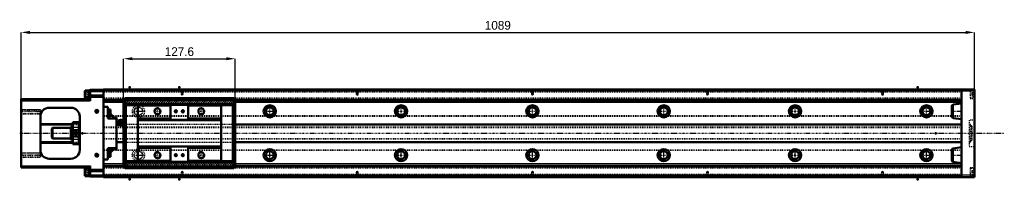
# Model space of a CAD drawing. Header units: millimetres. Extents: x -96 to 1029, y -52 to 129.
import ezdxf

# ---------------------------------------------------------------- set-up
doc = ezdxf.new("R2010")
doc.units = ezdxf.units.MM
doc.linetypes.add('Center', pattern=[1.5, 0.45, -0.5, 0.05, -0.5])
doc.linetypes.add('Dashed', pattern=[2, 1, -1])
for name, color, linetype, lineweight in [('2d ConnectionPoints', 7, 'Continuous', 50), ('AM_0', 7, 'Continuous', 50), ('AM_4', 3, 'Continuous', 25), ('AM_5', 3, 'Continuous', 25), ('AM_7', 7, 'Center', 25), ('AM_9', 6, 'Dashed', 25)]:
    doc.layers.add(name, color=color, linetype=linetype, lineweight=lineweight)
doc.dimstyles.new('ISO-25', dxfattribs={"dimtxt": 2.5, "dimasz": 2.5, "dimexe": 1.25, "dimexo": 0.625, "dimtad": 1, "dimtxsty": 'Standard', "dimcen": 2.5, "dimadec": 0, "dimazin": 0, "dimtfac": 1, "dimtmove": 0, "dimatfit": 3, "dimfxl": 0, "dimarcsym": 0})

# ---------------------------------------------------------------- blocks, each defined once
blk = doc.blocks.new('1_SKR55A_0___slider_0_in_SKR5520A_0800_0_00A0__400W00__4')
at = {"layer": 'AM_0'}
for p, q in [((23, 37), (23, -37)), ((23, 37), (24.8, 37)), ((24.8, 40), (24.8, 33.2)), ((148.8, 40), (24.8, 40)), ((148.8, 38), (24.8, 38)), ((148.8, 40), (148.8, 33.2)), ((150.6, 37), (148.8, 37)), ((150.6, 37), (150.6, -37)), ((23, 32), (25.8, 32)), ((148.8, 33.2), (24.8, 33.2)), ((39.2, 32), (25.8, 32)), ((25.8, 32), (25.8, -32)), ((134.4, 32.5), (39.2, 32.5)), ((39.2, 32.5), (39.2, -32.5)), ((76.8, 31.5), (39.2, 31.5)), ((76.8, 15.3), (76.8, 32.5)), ((96.8, 32.5), (96.8, 15.3)), ((134.4, 31.5), (96.8, 31.5)), ((134.4, 32.5), (134.4, -32.5)), ((147.8, 32), (134.4, 32)), ((147.8, 32), (147.8, -32)), ((150.6, 32), (147.8, 32)), ((19.4, 15.3), (16.7, 14.4)), ((16.7, 14.4), (16.7, 9.6)), ((19.4, 15.3), (19.4, 8.7)), ((22.9, 15.5), (23, 15.5)), ((76.8, 16.8), (39.2, 16.8)), ((134.4, 15), (39.2, 15)), ((76.8, 15.3), (96.8, 15.3)), ((134.4, 16.8), (96.8, 16.8)), ((16.7, 9.6), (19.4, 8.7)), ((23, 8.5), (22.9, 8.5)), ((134.4, -15), (39.2, -15)), ((76.8, -16.8), (39.2, -16.8)), ((96.8, -15.3), (76.8, -15.3)), ((76.8, -32.5), (76.8, -15.3)), ((96.8, -15.3), (96.8, -32.5)), ((134.4, -16.8), (96.8, -16.8)), ((23, -32), (25.8, -32)), ((24.8, -33.2), (24.8, -40)), ((148.8, -33.2), (24.8, -33.2)), ((39.2, -32), (25.8, -32)), ((76.8, -31.5), (39.2, -31.5)), ((134.4, -32.5), (39.2, -32.5)), ((134.4, -31.5), (96.8, -31.5)), ((147.8, -32), (134.4, -32)), ((150.6, -32), (147.8, -32)), ((148.8, -33.2), (148.8, -40)), ((23, -37), (24.8, -37)), ((148.8, -38), (24.8, -38)), ((148.8, -40), (24.8, -40)), ((150.6, -37), (148.8, -37))]:
    blk.add_line(p, q, dxfattribs=at)
for points in [[(23, 14.5), (22.9, 14.1), (22.9, 13.7), (23, 13)], [(23, 11), (22.9, 10.6), (22.9, 10.2), (23, 9.5)]]:
    blk.add_lwpolyline(points, dxfattribs=at)
for centre, radius in [((61.8, 25), 3.32), ((82.8, 25), 1.23), ((90.8, 25), 1.23), ((111.8, 25), 3.32), ((61.8, -25), 3.32), ((111.8, -25), 3.32), ((82.8, -25), 1.23), ((90.8, -25), 1.23)]:
    blk.add_circle(centre, radius, dxfattribs=at)
for centre, radius, start, end in [((18.2, 12), 1.82, 146.6047, 213.3953), ((19.4, 12), 3.3, 61.1482, 90), ((21.4, 15.6), 0.8, 241.1482, 292.3627), ((19.4, 20.4), 6, 292.3627, 305.2848), ((19.4, 12), 3.3, 270, 298.8518), ((21.4, 8.4), 0.8, 67.6373, 118.8518), ((19.4, 3.6), 6, 54.7239, 67.6373)]:
    blk.add_arc(centre, radius, start, end, dxfattribs=at)
at = {"layer": 'AM_4'}
for p, q in [((21, 14.9), (21, 9.1)), ((21.7, 14.9), (21.7, 9.1))]:
    blk.add_line(p, q, dxfattribs=at)
at = {"layer": 'AM_5'}
for centre, radius in [((61.8, 25), 4), ((82.8, 25), 1.5), ((90.8, 25), 1.5), ((111.8, 25), 4), ((61.8, -25), 4), ((111.8, -25), 4), ((82.8, -25), 1.5), ((90.8, -25), 1.5)]:
    blk.add_arc(centre, radius, 75, 15, dxfattribs=at)
at = {"layer": 'AM_7'}
for p, q in [((22.9, 32), (25.1, 32)), ((57.6, 25), (66, 25)), ((61.8, 20.8), (61.8, 29.2)), ((81.2, 25), (84.4, 25)), ((82.8, 23.4), (82.8, 26.6)), ((89.2, 25), (92.4, 25)), ((90.8, 23.4), (90.8, 26.6)), ((107.6, 25), (116, 25)), ((111.8, 20.8), (111.8, 29.2)), ((148.5, 32), (150.7, 32)), ((16.1, 12), (23.3, 12)), ((61.8, -29.2), (61.8, -20.8)), ((111.8, -29.2), (111.8, -20.8)), ((22.9, -32), (25.1, -32)), ((57.6, -25), (66, -25)), ((81.2, -25), (84.4, -25)), ((82.8, -26.6), (82.8, -23.4)), ((89.2, -25), (92.4, -25)), ((90.8, -26.6), (90.8, -23.4)), ((107.6, -25), (116, -25)), ((148.5, -32), (150.7, -32))]:
    blk.add_line(p, q, dxfattribs=at)
at = {"layer": 'AM_9'}
for p, q in [((23, 40), (23, 37)), ((23, 40), (25.8, 40)), ((23, 39), (25.8, 39)), ((23, 36.5), (25.8, 36.5)), ((25, 34.6), (23, 34.6)), ((23.1, 34.3), (23.1, 29.7)), ((23.3, 34.5), (23.3, 29.5)), ((25, 34.5), (23.3, 34.5)), ((24.8, 37), (25.8, 37)), ((25, 34.6), (25, 29.4)), ((25.8, 40), (25.8, 36)), ((147.8, 36), (25.8, 36)), ((150.6, 40), (147.8, 40)), ((147.8, 40), (147.8, 36)), ((150.6, 39), (147.8, 39)), ((148.8, 37), (147.8, 37)), ((150.6, 36.5), (147.8, 36.5)), ((148.6, 34.6), (148.6, 29.4)), ((150.6, 34.6), (148.6, 34.6)), ((150.3, 34.5), (148.6, 34.5)), ((150.3, 34.5), (150.3, 29.5)), ((150.5, 34.3), (150.5, 29.7)), ((150.6, 40), (150.6, 37)), ((23, 29.4), (25, 29.4)), ((24.4, 33), (23.1, 33)), ((24.4, 31), (23.1, 31)), ((23.3, 29.5), (25, 29.5)), ((24.4, 33), (24.4, 31)), ((148.6, 29.5), (150.3, 29.5)), ((148.6, 29.4), (150.6, 29.4)), ((149.2, 33), (150.5, 33)), ((149.2, 33), (149.2, 31)), ((149.2, 31), (150.5, 31)), ((24.8, 11.5), (23, 11.5)), ((24.8, 11.5), (24.8, -11.5)), ((148.8, 11.5), (148.8, -11.5)), ((148.8, 11.5), (150.6, 11.5)), ((148.8, 10), (24.8, 10)), ((24.8, -10), (148.8, -10)), ((24.8, -11.5), (23, -11.5)), ((148.8, -11.5), (150.6, -11.5)), ((25, -29.4), (23, -29.4)), ((23.1, -29.7), (23.1, -34.3)), ((24.4, -31), (23.1, -31)), ((24.4, -33), (23.1, -33)), ((23.3, -29.5), (23.3, -34.5)), ((25, -29.5), (23.3, -29.5)), ((24.4, -31), (24.4, -33)), ((25, -29.4), (25, -34.6)), ((148.6, -29.4), (148.6, -34.6)), ((150.6, -29.4), (148.6, -29.4)), ((150.3, -29.5), (148.6, -29.5)), ((149.2, -31), (150.5, -31)), ((149.2, -31), (149.2, -33)), ((149.2, -33), (150.5, -33)), ((150.3, -29.5), (150.3, -34.5)), ((150.5, -29.7), (150.5, -34.3)), ((23, -34.6), (25, -34.6)), ((23, -36.5), (25.8, -36.5)), ((23, -37), (23, -40)), ((23, -39), (25.8, -39)), ((23, -40), (25.8, -40)), ((23.3, -34.5), (25, -34.5)), ((24.8, -37), (25.8, -37)), ((147.8, -36), (25.8, -36)), ((25.8, -36), (25.8, -40)), ((147.8, -36), (147.8, -40)), ((150.6, -36.5), (147.8, -36.5)), ((147.8, -37), (148.8, -37)), ((150.6, -39), (147.8, -39)), ((150.6, -40), (147.8, -40)), ((148.6, -34.5), (150.3, -34.5)), ((148.6, -34.6), (150.6, -34.6)), ((150.6, -37), (150.6, -40))]:
    blk.add_line(p, q, dxfattribs=at)
for centre, start, end in [((23.3, 34.3), 90, 180), ((150.3, 34.3), 0, 90), ((23.3, 29.7), 180, 270), ((150.3, 29.7), 270, 360), ((23.3, -29.7), 90, 180), ((150.3, -29.7), 360, 90), ((23.3, -34.3), 180, 270), ((150.3, -34.3), 270, 0)]:
    blk.add_arc(centre, 0.2, start, end, dxfattribs=at)
blk = doc.blocks.new('2_SKR55A800000A0D_0_in_SKR5520A_0800_0_00A0__400W00__4')
at = {"layer": 'AM_0'}
for p, q in [((-20.8, 48.7), (-21.3, 47.9)), ((-21.3, 47.9), (-21.3, 41.1)), ((-16.3, 48.7), (-20.8, 48.7)), ((-20.8, 48.7), (-20.8, 40.2)), ((-16.3, 49.1), (-16.3, 39.9)), ((-15, 49.1), (-16.3, 49.1)), ((980, 49.5), (-15, 49.5)), ((-15, 49.5), (-15, 37)), ((995, 50), (0, 50)), ((0, 50), (0, -50)), ((980, 50), (980, -50)), ((995, 50), (995, -50)), ((-94, 39), (-15, 39)), ((-94, 39), (-94, -39)), ((-21.3, 41.1), (-20.8, 40.2)), ((-20.8, 40.2), (-16.3, 40.2)), ((-16.3, 39.9), (-15, 39.9)), ((-15, 43), (0, 43)), ((23, 37), (0, 37)), ((980, 37), (150.6, 37)), ((980, 34), (970.7, 32.7)), ((-62, 29), (-37, 29)), ((5, 30), (0, 30)), ((5, 30), (5, 16.9)), ((8, 27), (5, 27)), ((5.7, 26.4), (5, 26.4)), ((7.7, 24.4), (7.7, 18.9)), ((8, 22), (8, 27)), ((969, 30.8), (969, 19.2)), ((-72, 19), (-72, -19)), ((-35, 12.5), (-35, -12.5)), ((-28, 12.5), (-35, 12.5)), ((-35, 12), (-28, 12)), ((-28, 12.5), (-28, -12.5)), ((-27, 19), (-27, -19)), ((5, 16.9), (5.7, 16.9)), ((15, 16.9), (5, 16.9)), ((12, 18), (8, 22)), ((15, 18), (12, 18)), ((15, -18), (15, 18)), ((970.7, 17.3), (980, 16)), ((-72, 10), (-35, 10)), ((-58, 6), (-59, 5)), ((-59, 5), (-59, -5)), ((-37, 6), (-58, 6)), ((-58, 6), (-58, -6)), ((-36.4, 7.5), (-37, 6.9)), ((-37, 6.9), (-37, -6.9)), ((-36.4, 7.5), (-36.4, -7.5)), ((-35, 7.5), (-36.4, 7.5)), ((-28, 3.6), (-35, 3.6)), ((-27, 10.5), (-28, 10.5)), ((16.7, 10), (15, 10)), ((980, 10), (150.6, 10)), ((-72, -10), (-35, -10)), ((-59, -5), (-58, -6)), ((-58, -6), (-37, -6)), ((-37, -6.9), (-36.4, -7.5)), ((-36.4, -7.5), (-35, -7.5)), ((-35, -3.6), (-28, -3.6)), ((-28, -10.5), (-27, -10.5)), ((15, -10), (23, -10)), ((150.6, -10), (980, -10)), ((-28, -12), (-35, -12)), ((-35, -12.5), (-28, -12.5)), ((5.7, -16.9), (5, -16.9)), ((5, -16.9), (5, -30)), ((15, -16.9), (5, -16.9)), ((7.7, -18.9), (7.7, -24.4)), ((8, -22), (12, -18)), ((8, -27), (8, -22)), ((12, -18), (15, -18)), ((969, -19.2), (969, -30.8)), ((980, -16), (970.7, -17.3)), ((-62, -29), (-37, -29)), ((5, -30), (0, -30)), ((5, -26.4), (5.7, -26.4)), ((5, -27), (8, -27)), ((970.7, -32.7), (980, -34)), ((-94, -39), (-15, -39)), ((-20.8, -40.3), (-21.3, -41.1)), ((-21.3, -41.1), (-21.3, -47.9)), ((-16.3, -40.3), (-20.8, -40.3)), ((-20.8, -40.3), (-20.8, -48.8)), ((-16.3, -39.9), (-16.3, -49.1)), ((-15, -39.9), (-16.3, -39.9)), ((-15, -37), (-15, -49.5)), ((-15, -43), (0, -43)), ((23, -37), (0, -37)), ((980, -37), (150.6, -37)), ((-21.3, -47.9), (-20.8, -48.8)), ((-20.8, -48.8), (-16.3, -48.8)), ((-16.3, -49.1), (-15, -49.1)), ((980, -49.5), (-15, -49.5)), ((995, -50), (0, -50))]:
    blk.add_line(p, q, dxfattribs=at)
blk.add_lwpolyline([(-30, -0.2), (-30, 0.3), (-30.2, 0.7), (-30.5, 1.1), (-30.9, 1.3), (-31.4, 1.4), (-31.9, 1.4), (-32.4, 1.1), (-32.8, 0.8), (-33, 0.3), (-33, -0.2), (-33, -0.3), (-32.8, -0.7), (-32.5, -1.1), (-32.1, -1.3), (-31.6, -1.4), (-31.1, -1.4), (-30.6, -1.1), (-30.2, -0.8), (-30, -0.3), (-30, -0.2)], dxfattribs=at)
for centre, radius in [((-7.5, 25), 1.62), ((190, 25), 7), ((190, 25), 4.5), ((340, 25), 7), ((340, 25), 4.5), ((490, 25), 7), ((490, 25), 4.5), ((640, 25), 7), ((640, 25), 4.5), ((790, 25), 7), ((790, 25), 4.5), ((940, 25), 7), ((940, 25), 4.5), ((-31.5, 0), 1.23), ((190, -25), 7), ((190, -25), 4.5), ((340, -25), 7), ((340, -25), 4.5), ((490, -25), 7), ((490, -25), 4.5), ((640, -25), 7), ((640, -25), 4.5), ((790, -25), 7), ((790, -25), 4.5), ((940, -25), 7), ((940, -25), 4.5), ((-7.5, -25), 1.62)]:
    blk.add_circle(centre, radius, dxfattribs=at)
for centre, radius, start, end in [((-62, 19), 10, 90, 180), ((-37, 19), 10, 0, 90), ((5.7, 24.4), 2, 0, 90), ((971, 30.8), 2, 97.7652, 180), ((5.7, 18.9), 2, 270, 0), ((971, 19.2), 2, 180, 262.2348), ((-62, -19), 10, 180, 270), ((-37, -19), 10, 270, 0), ((5.7, -18.9), 2, 0, 90), ((971, -19.2), 2, 97.7652, 180), ((5.7, -24.4), 2, 270, 0), ((971, -30.8), 2, 180, 262.2348)]:
    blk.add_arc(centre, radius, start, end, dxfattribs=at)
at = {"layer": 'AM_4'}
for p, q in [((-15, 47.5), (0, 47.5)), ((995, 48), (0, 48)), ((-94, 37), (-15, 37)), ((-15, 43.5), (0, 43.5)), ((-15, 41), (0, 41)), ((24.8, 38.5), (0, 38.5)), ((23, 35), (0, 35)), ((980, 38.5), (148.8, 38.5)), ((980, 35), (150.6, 35)), ((5.7, 26.4), (5.7, 16.9)), ((970.7, 32.7), (970.7, 17.3)), ((-72, 11.2), (-35, 11.2)), ((-28, 11.2), (-27, 11.2)), ((-72, -11.2), (-35, -11.2)), ((-28, -11.2), (-27, -11.2)), ((5.7, -16.9), (5.7, -26.4)), ((970.7, -17.3), (970.7, -32.7)), ((-94, -37), (-15, -37)), ((-15, -41), (0, -41)), ((-15, -43.5), (0, -43.5)), ((23, -35), (0, -35)), ((24.8, -38.5), (0, -38.5)), ((980, -38.5), (148.8, -38.5)), ((980, -35), (150.6, -35)), ((-15, -47.5), (0, -47.5)), ((995, -48), (0, -48))]:
    blk.add_line(p, q, dxfattribs=at)
at = {"layer": 'AM_5', "linetype": 'Dashed'}
for p, q in [((88.7, 49.5), (88.7, 45.5)), ((91.3, 45.5), (88.7, 45.5)), ((91.3, 49.5), (91.3, 45.5)), ((288.7, 49.5), (288.7, 45.5)), ((291.3, 45.5), (288.7, 45.5)), ((291.3, 49.5), (291.3, 45.5)), ((488.7, 49.5), (488.7, 45.5)), ((491.3, 45.5), (488.7, 45.5)), ((491.3, 49.5), (491.3, 45.5)), ((688.7, 49.5), (688.7, 45.5)), ((691.3, 45.5), (688.7, 45.5)), ((691.3, 49.5), (691.3, 45.5)), ((888.7, 49.5), (888.7, 45.5)), ((891.3, 45.5), (888.7, 45.5)), ((891.3, 49.5), (891.3, 45.5)), ((-94, 27.2), (-72, 27.2)), ((-94, 22.2), (-72, 22.2)), ((-94, -22.2), (-72, -22.2)), ((-94, -27.2), (-72, -27.2)), ((91.3, -45.5), (88.7, -45.5)), ((88.7, -49.5), (88.7, -45.5)), ((91.3, -49.5), (91.3, -45.5)), ((291.3, -45.5), (288.7, -45.5)), ((288.7, -49.5), (288.7, -45.5)), ((291.3, -49.5), (291.3, -45.5)), ((491.3, -45.5), (488.7, -45.5)), ((488.7, -49.5), (488.7, -45.5)), ((491.3, -49.5), (491.3, -45.5)), ((691.3, -45.5), (688.7, -45.5)), ((688.7, -49.5), (688.7, -45.5)), ((691.3, -49.5), (691.3, -45.5)), ((891.3, -45.5), (888.7, -45.5)), ((888.7, -49.5), (888.7, -45.5)), ((891.3, -49.5), (891.3, -45.5))]:
    blk.add_line(p, q, dxfattribs=at)
at = {"layer": 'AM_5'}
for p, q in [((-37, 6.9), (-27, 6.9)), ((-37, -6.9), (-27, -6.9))]:
    blk.add_line(p, q, dxfattribs=at)
for centre, radius in [((-7.5, 25), 2), ((-31.5, 0), 1.5), ((-7.5, -25), 2)]:
    blk.add_arc(centre, radius, 75, 15, dxfattribs=at)
at = {"layer": 'AM_7'}
for p, q in [((90, 49.8), (90, 43.3)), ((290, 49.8), (290, 43.3)), ((490, 49.8), (490, 43.3)), ((690, 49.8), (690, 43.3)), ((890, 49.8), (890, 43.3)), ((-21.6, 44.5), (-14.9, 44.5)), ((989.8, 44.5), (995.2, 44.5)), ((-95.1, 24.7), (-70.9, 24.7)), ((-9.6, 25), (-5.4, 25)), ((-7.5, 22.9), (-7.5, 27.1)), ((32.7, 25), (47.3, 25)), ((40, 17.6), (40, 32.3)), ((182.7, 25), (197.3, 25)), ((190, 17.6), (190, 32.3)), ((332.6, 25), (347.4, 25)), ((340, 17.6), (340, 32.3)), ((482.6, 25), (497.4, 25)), ((490, 17.6), (490, 32.3)), ((632.6, 25), (647.4, 25)), ((640, 17.6), (640, 32.3)), ((782.6, 25), (797.4, 25)), ((790, 17.6), (790, 32.3)), ((932.7, 25), (947.4, 25)), ((940, 17.6), (940, 32.3)), ((968.5, 25), (980.5, 25)), ((4.9, 21.6), (7.9, 21.6)), ((-95.6, 0), (1029, 0)), ((-31.5, -1.3), (-31.5, 1.3)), ((4.9, -21.6), (7.9, -21.6)), ((40, -32.4), (40, -17.7)), ((190, -32.4), (190, -17.7)), ((340, -32.4), (340, -17.7)), ((490, -32.4), (490, -17.7)), ((640, -32.4), (640, -17.7)), ((790, -32.4), (790, -17.7)), ((940, -32.4), (940, -17.7)), ((-95.1, -24.7), (-70.9, -24.7)), ((-9.6, -25), (-5.4, -25)), ((-7.5, -27.1), (-7.5, -22.9)), ((32.7, -25), (47.3, -25)), ((182.7, -25), (197.3, -25)), ((332.6, -25), (347.4, -25)), ((482.6, -25), (497.4, -25)), ((632.6, -25), (647.4, -25)), ((782.6, -25), (797.4, -25)), ((932.7, -25), (947.4, -25)), ((968.5, -25), (980.5, -25)), ((-21.6, -44.5), (-14.9, -44.5)), ((90, -43.3), (90, -49.8)), ((290, -43.3), (290, -49.8)), ((490, -43.3), (490, -49.8)), ((690, -43.3), (690, -49.8)), ((890, -43.3), (890, -49.8)), ((989.8, -44.5), (995.2, -44.5))]:
    blk.add_line(p, q, dxfattribs=at)
at = {"layer": 'AM_9'}
for p, q in [((-18.3, 47), (-21.3, 47)), ((-18.3, 47), (-18.3, 42)), ((980, 47), (0, 47)), ((88.7, 49.5), (88.9, 49.3)), ((88.9, 49.3), (88.9, 44.2)), ((91.1, 49.3), (88.9, 49.3)), ((91.1, 49.3), (91.3, 49.5)), ((91.1, 44.2), (91.1, 49.3)), ((288.7, 49.5), (288.9, 49.3)), ((288.9, 49.3), (288.9, 44.2)), ((291.1, 49.3), (288.9, 49.3)), ((291.1, 49.3), (291.3, 49.5)), ((291.1, 44.2), (291.1, 49.3)), ((488.7, 49.5), (488.9, 49.3)), ((488.9, 49.3), (488.9, 44.2)), ((491.1, 49.3), (488.9, 49.3)), ((491.1, 49.3), (491.3, 49.5)), ((491.1, 44.2), (491.1, 49.3)), ((688.7, 49.5), (688.9, 49.3)), ((688.9, 49.3), (688.9, 44.2)), ((691.1, 49.3), (688.9, 49.3)), ((691.1, 49.3), (691.3, 49.5)), ((691.1, 44.2), (691.1, 49.3)), ((888.7, 49.5), (888.9, 49.3)), ((888.9, 49.3), (888.9, 44.2)), ((891.1, 49.3), (888.9, 49.3)), ((891.1, 49.3), (891.3, 49.5)), ((891.1, 44.2), (891.1, 49.3)), ((990, 49.5), (990, 39.5)), ((995, 49.5), (990, 49.5)), ((994, 48.7), (990, 48.7)), ((992, 46.5), (994.5, 46.5)), ((992, 46.5), (992, 42.5)), ((994, 48.7), (994, 40.2)), ((994.5, 48.2), (994.5, 40.7)), ((-18.3, 44.5), (-21.3, 44.5)), ((-18.3, 42), (-21.3, 42)), ((980, 40), (0, 40)), ((980, 39), (0, 39)), ((150.6, 35), (23, 35)), ((148.8, 38.5), (24.8, 38.5)), ((147.8, 37), (25.8, 37)), ((91.1, 44.2), (88.9, 44.2)), ((88.9, 44.2), (90, 43.6)), ((90, 43.6), (91.1, 44.2)), ((291.1, 44.2), (288.9, 44.2)), ((288.9, 44.2), (290, 43.6)), ((290, 43.6), (291.1, 44.2)), ((491.1, 44.2), (488.9, 44.2)), ((488.9, 44.2), (490, 43.6)), ((490, 43.6), (491.1, 44.2)), ((691.1, 44.2), (688.9, 44.2)), ((688.9, 44.2), (690, 43.6)), ((690, 43.6), (691.1, 44.2)), ((888.9, 44.2), (890, 43.6)), ((891.1, 44.2), (888.9, 44.2)), ((890, 43.6), (891.1, 44.2)), ((990, 40.2), (994, 40.2)), ((990, 39.5), (995, 39.5)), ((992, 44.5), (994.5, 44.5)), ((992, 42.5), (994.5, 42.5)), ((-93.6, 26.8), (-94, 27.2)), ((-93.5, 25), (-94, 25.5)), ((-94, 22.2), (-93.6, 22.7)), ((-72.4, 26.8), (-93.6, 26.8)), ((-93.6, 26.8), (-93.6, 22.7)), ((-93.6, 22.7), (-72.4, 22.7)), ((-70, 25), (-93.5, 25)), ((-93.5, 25), (-93.5, -25)), ((-72, 27.2), (-72.4, 26.8)), ((-72.4, 26.8), (-72.4, 22.7)), ((-72.4, 22.7), (-72, 22.2)), ((-72, 27.2), (-72, 22.2)), ((5.7, 24.1), (7.7, 24.1)), ((5.7, 24.1), (5.7, 19.1)), ((980, 19.7), (0, 19.7)), ((980, 19.2), (0, 19.2)), ((5.7, 22.1), (7.7, 22.1)), ((5.7, 21.1), (7.7, 21.1)), ((5.7, 19.1), (7.7, 19.1)), ((989, 15), (989, -15)), ((995, 15), (989, 15)), ((-35, 11.2), (-28, 11.2)), ((-35, 10), (-27, 10)), ((980, 6.8), (0, 6.8)), ((980, 6.3), (0, 6.3)), ((150.6, 10), (16.7, 10)), ((990, 10.3), (989, 10.3)), ((990, 10.3), (990, -10.3)), ((991.5, 8.5), (990, 8.5)), ((992, 8), (991.5, 8.5)), ((991.5, 8.5), (991.5, -8.5)), ((992, 8), (992, -8)), ((-35, -10), (-27, -10)), ((-35, -11.2), (-28, -11.2)), ((980, -6.3), (0, -6.3)), ((980, -6.8), (0, -6.8)), ((23, -10), (150.6, -10)), ((989, -10.3), (990, -10.3)), ((990, -8.5), (991.5, -8.5)), ((991.5, -8.5), (992, -8)), ((-93.6, -22.7), (-94, -22.2)), ((-72, -22.2), (-72.4, -22.7)), ((-72, -22.2), (-72, -27.2)), ((980, -19.2), (0, -19.2)), ((980, -19.7), (0, -19.7)), ((5.7, -19.1), (7.7, -19.1)), ((5.7, -19.1), (5.7, -24.1)), ((5.7, -21.1), (7.7, -21.1)), ((5.7, -22.1), (7.7, -22.1)), ((989, -15), (995, -15)), ((-94, -25.5), (-93.5, -25)), ((-94, -27.2), (-93.6, -26.8)), ((-72.4, -22.7), (-93.6, -22.7)), ((-93.6, -22.7), (-93.6, -26.8)), ((-93.6, -26.8), (-72.4, -26.8)), ((-93.5, -25), (-70, -25)), ((-72.4, -22.7), (-72.4, -26.8)), ((-72.4, -26.8), (-72, -27.2)), ((5.7, -24.1), (7.7, -24.1)), ((-18.3, -42), (-21.3, -42)), ((-18.3, -44.5), (-21.3, -44.5)), ((-18.3, -42), (-18.3, -47)), ((980, -39), (0, -39)), ((980, -40), (0, -40)), ((150.6, -35), (23, -35)), ((148.8, -38.5), (24.8, -38.5)), ((147.8, -37), (25.8, -37)), ((90, -43.6), (88.9, -44.2)), ((88.9, -44.2), (88.9, -49.3)), ((91.1, -44.2), (88.9, -44.2)), ((91.1, -44.2), (90, -43.6)), ((91.1, -49.3), (91.1, -44.2)), ((290, -43.6), (288.9, -44.2)), ((288.9, -44.2), (288.9, -49.3)), ((291.1, -44.2), (288.9, -44.2)), ((291.1, -44.2), (290, -43.6)), ((291.1, -49.3), (291.1, -44.2)), ((490, -43.6), (488.9, -44.2)), ((491.1, -44.2), (488.9, -44.2)), ((488.9, -44.2), (488.9, -49.3)), ((491.1, -44.2), (490, -43.6)), ((491.1, -49.3), (491.1, -44.2)), ((690, -43.6), (688.9, -44.2)), ((688.9, -44.2), (688.9, -49.3)), ((691.1, -44.2), (688.9, -44.2)), ((691.1, -44.2), (690, -43.6)), ((691.1, -49.3), (691.1, -44.2)), ((890, -43.6), (888.9, -44.2)), ((891.1, -44.2), (888.9, -44.2)), ((888.9, -44.2), (888.9, -49.3)), ((891.1, -44.2), (890, -43.6)), ((891.1, -49.3), (891.1, -44.2)), ((990, -39.5), (990, -49.5)), ((995, -39.5), (990, -39.5)), ((994, -40.3), (990, -40.3)), ((992, -42.5), (994.5, -42.5)), ((992, -42.5), (992, -46.5)), ((992, -44.5), (994.5, -44.5)), ((994, -40.3), (994, -48.8)), ((994.5, -40.7), (994.5, -48.3)), ((-18.3, -47), (-21.3, -47)), ((980, -47), (0, -47)), ((88.9, -49.3), (88.7, -49.5)), ((91.1, -49.3), (88.9, -49.3)), ((91.3, -49.5), (91.1, -49.3)), ((288.9, -49.3), (288.7, -49.5)), ((291.1, -49.3), (288.9, -49.3)), ((291.3, -49.5), (291.1, -49.3)), ((488.9, -49.3), (488.7, -49.5)), ((491.1, -49.3), (488.9, -49.3)), ((491.3, -49.5), (491.1, -49.3)), ((688.9, -49.3), (688.7, -49.5)), ((691.1, -49.3), (688.9, -49.3)), ((691.3, -49.5), (691.1, -49.3)), ((888.9, -49.3), (888.7, -49.5)), ((891.1, -49.3), (888.9, -49.3)), ((891.3, -49.5), (891.1, -49.3)), ((990, -48.8), (994, -48.8)), ((990, -49.5), (995, -49.5)), ((992, -46.5), (994.5, -46.5))]:
    blk.add_line(p, q, dxfattribs=at)
for centre, radius in [((40, 25), 7), ((40, 25), 5), ((40, 25), 4.5), ((190, 25), 5), ((340, 25), 5), ((490, 25), 5), ((640, 25), 5), ((790, 25), 5), ((940, 25), 5), ((40, -25), 7), ((40, -25), 5), ((40, -25), 4.5), ((190, -25), 5), ((340, -25), 5), ((490, -25), 5), ((640, -25), 5), ((790, -25), 5), ((940, -25), 5)]:
    blk.add_circle(centre, radius, dxfattribs=at)
for centre, start, end in [((994, 48.2), 360, 90), ((994, 40.7), 270, 0), ((994, -40.7), 360, 90), ((994, -48.3), 270, 0)]:
    blk.add_arc(centre, 0.5, start, end, dxfattribs=at)
blk = doc.blocks.new('*D3')
at = {"layer": 'AM_5', "color": 0, "lineweight": -2}
for p, q in [((23, 0), (23, 85)), ((33, 85), (140.6, 85)), ((150.6, 0), (150.6, 85))]:
    blk.add_line(p, q, dxfattribs=at)
at = {"layer": 'AM_5', "color": 0}
for points in [[(33, 86.7), (33, 83.3), (23, 85)], [(140.6, 83.3), (140.6, 86.7), (150.6, 85)]]:
    blk.add_solid(points, dxfattribs=at)
at = {"layer": 'Defpoints', "color": 0}
for p in [(150.6, 85), (23, 0), (150.6, 0)]:
    blk.add_point(p, dxfattribs=at)
at = {"layer": 'AM_5', "color": 0, "insert": (86.8, 93), "char_height": 10, "attachment_point": 5}
blk.add_mtext('127.6', dxfattribs=at)
blk = doc.blocks.new('*D4')
at = {"layer": 'AM_5', "color": 0, "lineweight": -2}
for p, q in [((-94, 0), (-94, 115)), ((-84, 115), (985, 115)), ((995, 0), (995, 115))]:
    blk.add_line(p, q, dxfattribs=at)
at = {"layer": 'AM_5', "color": 0}
for points in [[(-84, 116.7), (-84, 113.3), (-94, 115)], [(985, 113.3), (985, 116.7), (995, 115)]]:
    blk.add_solid(points, dxfattribs=at)
at = {"layer": 'Defpoints', "color": 0}
for p in [(995, 115), (-94, 0), (995, 0)]:
    blk.add_point(p, dxfattribs=at)
at = {"layer": 'AM_5', "color": 0, "insert": (450.5, 123), "char_height": 10, "attachment_point": 5}
blk.add_mtext('1089', dxfattribs=at)

msp = doc.modelspace()

# ---------------------------------------------------------------- linework, layer by layer
at = {"layer": '2d ConnectionPoints'}
for p in [(2, 49.5), (30, 52.5), (86.8, 52.5), (930, 52.5), (-94, 0), (-35, 0), (-24, 0), (0, 0), (23, 0), (950.6, 0), (2, -49.5), (30, -52.5), (86.8, -52.5), (930, -52.5)]:
    msp.add_point(p, dxfattribs=at)

# ---------------------------------------------------------------- block references
for name in ['2_SKR55A800000A0D_0_in_SKR5520A_0800_0_00A0__400W00__4', '1_SKR55A_0___slider_0_in_SKR5520A_0800_0_00A0__400W00__4']:
    msp.add_blockref(name, (0, 0))

# ---------------------------------------------------------------- dimensions: what is measured, and where the dimension line sits
at = {"layer": 'AM_5'}
for base, p1, p2, text, picture, middle in [((995, 115), (-94, 0), (995, 0), '1089', '*D4', (450.5, 115)), ((150.6, 85), (23, 0), (150.6, 0), '127.6', '*D3', (86.8, 85))]:
    dim = msp.add_linear_dim(base=base, p1=p1, p2=p2, text=text, dimstyle='ISO-25', override={"dimtxt": 10, "dimasz": 10, "dimexe": 0, "dimexo": 0, "dimgap": 3}, dxfattribs=at)
    dim.commit()
    dim.dimension.update_dxf_attribs({"geometry": picture, "text_midpoint": middle, "dimtype": 160})

doc.saveas('drawing.dxf')
